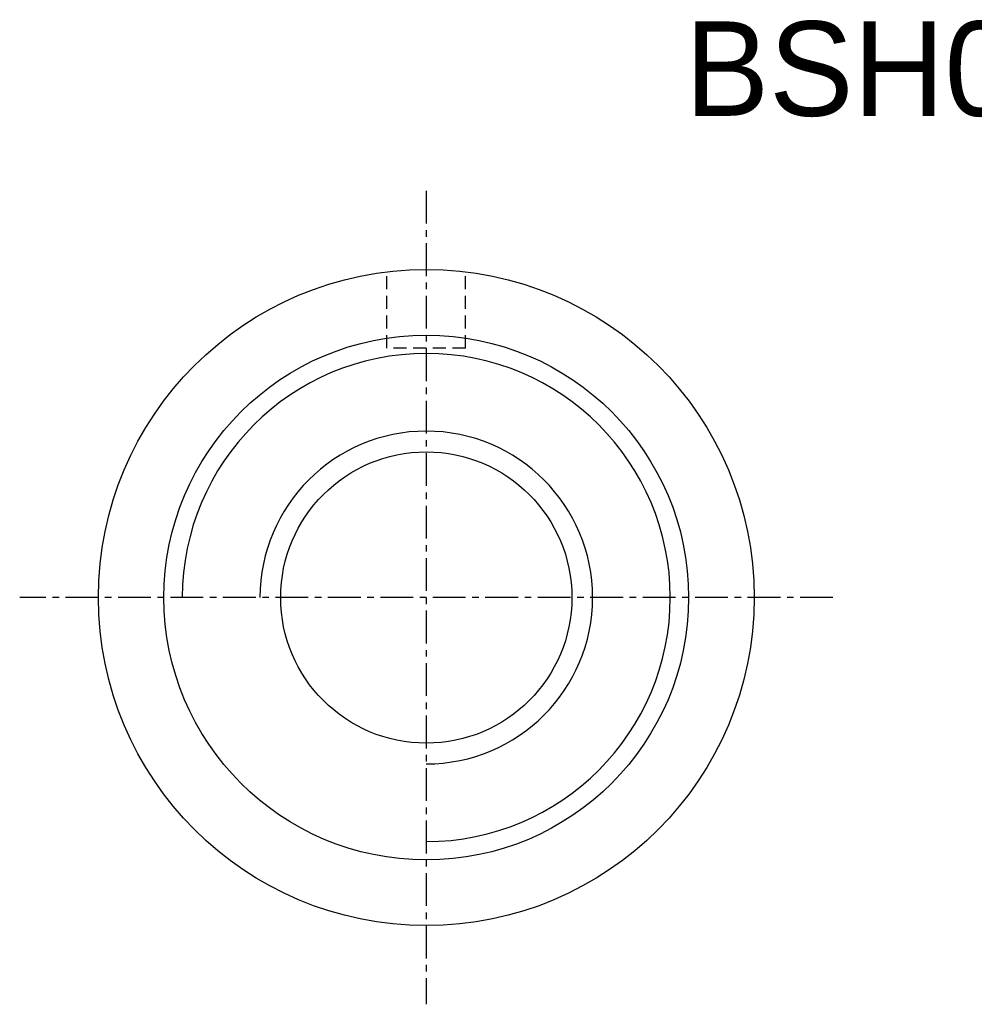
# Model space of a CAD drawing. Extents: x 35 to 231, y -187 to 76.
# Tile 1 of 58: x 35 to 72, y 38 to 76. Entities that reach past the tile are written whole.
import ezdxf

# ---------------------------------------------------------------- set-up
doc = ezdxf.new("R2010")
doc.units = 0
doc.header["$MEASUREMENT"] = 0
doc.linetypes.add('CENTER', pattern=[2, 1.25, -0.25, 0.25, -0.25])
doc.linetypes.add('DASHED', pattern=[0.75, 0.5, -0.25])
for name, color, linetype in [('CL', 1, 'CENTER'), ('DIM', 4, 'CONTINUOUS'), ('HID', 2, 'DASHED'), ('OUT', 3, 'CONTINUOUS')]:
    doc.layers.add(name, color=color, linetype=linetype)

msp = doc.modelspace()

# ---------------------------------------------------------------- linework, layer by layer
at = {"layer": 'CL', "color": 7}
for p, q in [((50.981, 69.482), (50.981, 38.482)), ((66.481, 53.982), (35.481, 53.982))]:
    msp.add_line(p, q, dxfattribs=at)
at = {"layer": 'DIM', "color": 0}
msp.add_arc((50.981, 53.982), 9.3, 270, 180, dxfattribs=at)
at = {"layer": 'DIM', "color": 7}
msp.add_arc((50.981, 53.982), 6.34, 270, 180, dxfattribs=at)
at = {"layer": 'HID', "color": 7}
for p, q in [((49.481, 63.482), (49.481, 66.482)), ((52.481, 63.482), (52.481, 66.482)), ((52.481, 63.482), (49.481, 63.482))]:
    msp.add_line(p, q, dxfattribs=at)
at = {"layer": 'OUT', "color": 7}
for radius in [12.5, 5.55]:
    msp.add_circle((50.981, 53.982), radius, dxfattribs=at)
at = {"layer": 'OUT', "color": 0}
msp.add_circle((50.981, 53.982), 10, dxfattribs=at)

# ---------------------------------------------------------------- texts
at = {"layer": 'DIM', "color": 0, "insert": (60.841, 75.936), "char_height": 3.6, "width": 94.31419, "attachment_point": 1}
msp.add_mtext('BSH01004', dxfattribs=at)

doc.saveas('drawing.dxf')
